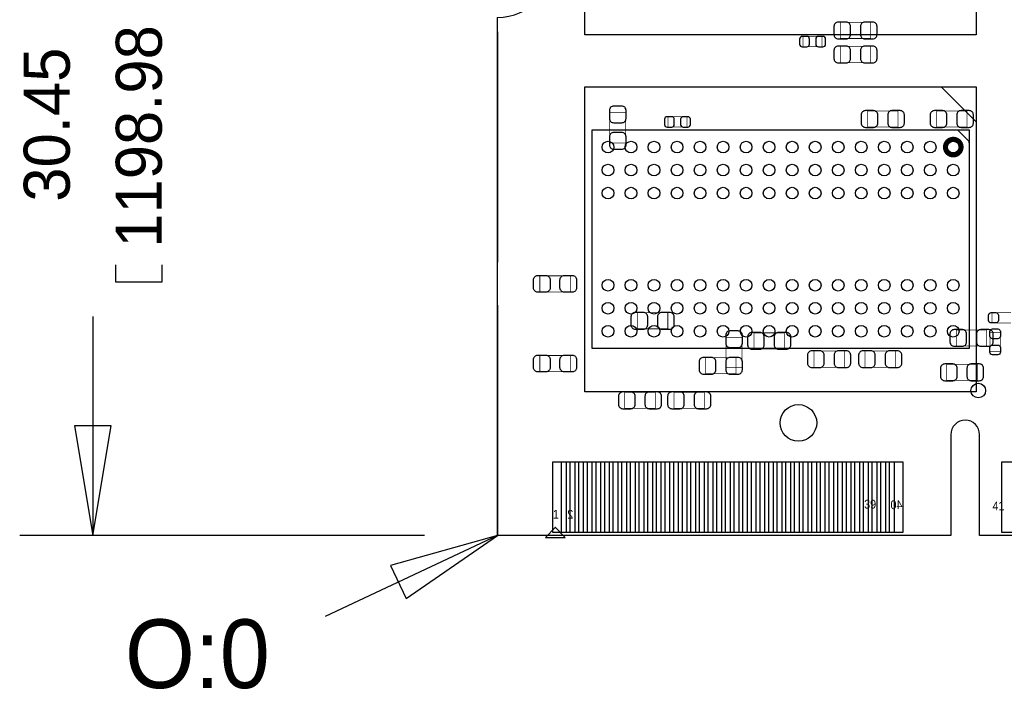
# Model space of a CAD drawing. Extents: x -31 to 84, y -5 to 52.
# Tile 1 of 14: x -17 to 18, y -5 to 18. Entities that reach past the tile are written whole.
import ezdxf

# ---------------------------------------------------------------- set-up
doc = ezdxf.new("R2010")
doc.units = 0
for name, color, linetype in [('BG_DIMENSION', 4, 'CONTINUOUS'), ('BG_OUTLINE', 231, 'CONTINUOUS'), ('PG_ASSEMBLY_BOTTOM', 253, 'CONTINUOUS'), ('PG_ASSEMBLY_TOP', 7, 'CONTINUOUS'), ('PIN_BOTTOM', 253, 'CONTINUOUS'), ('PIN_TOP', 7, 'CONTINUOUS')]:
    doc.layers.add(name, color=color, linetype=linetype)

msp = doc.modelspace()

# ---------------------------------------------------------------- linework, layer by layer
at = {"layer": 'BG_DIMENSION'}
for points in [[(-11.6713, 9.398), (-11.6713, 8.8011), (-13.2715, 8.8011), (-13.2715, 9.398)], [(-14.0716, 7.60095), (-14.0716, 0)], [(-14.7066, 3.81), (-14.0716, 0), (-13.4366, 3.81), (-14.7066, 3.81)], [(-2.54, 0), (-16.6116, 0)], [(0, 0), (-5.9944, -2.8194)], [(-3.17754, -2.196084), (0, 0), (-3.718052, -1.046988), (-3.17754, -2.196084)]]:
    msp.add_lwpolyline(points, dxfattribs=at)
at = {"layer": 'BG_OUTLINE'}
msp.add_lwpolyline([(67.59956, 21.99894, 0.414214), (65.60058, 19.99996, 0.414214), (67.59956, 18.00098), (67.59956, 0), (16.74876, 0), (16.74876, 3.50012, 0.414214), (16.25092, 4.0005, 0.414214), (15.75054, 3.50012), (15.75054, 0), (0, 0), (0, 18.00098, 0.414214), (1.99898, 19.99996, 0.414214), (0, 21.99894), (-0.000508, 32.994092), (67.59956, 32.994092)], format="xyb", close=True, dxfattribs=at)
for points in [[(0, 17.49298), (0, 16.492982)], [(0, 17.49298), (0, 9.492996)], [(0, 10.492994), (0, 9.492996)], [(0, 7.999984), (0, 6.999986)], [(0, 7.999984), (0, 0)], [(0, 0.999998), (0, 0)]]:
    msp.add_lwpolyline(points, dxfattribs=at)
at = {"layer": 'PG_ASSEMBLY_BOTTOM', "const_width": 0.024892}
for points in [[(12.968478, 17.827244), (11.908282, 17.827244)], [(11.908282, 17.827244), (11.908282, 17.267428)], [(12.968478, 17.267428), (12.968478, 17.827244)], [(11.277346, 17.338802), (10.617454, 17.338802)], [(10.617454, 17.338802), (10.617454, 16.97863)], [(11.277346, 16.97863), (11.277346, 17.338802)], [(11.908282, 17.267428), (12.968478, 17.267428)], [(10.617454, 16.97863), (11.277346, 16.97863)], [(12.968478, 16.991584), (11.908282, 16.991584)], [(11.908282, 16.991584), (11.908282, 16.431768)], [(12.968478, 16.431768), (12.968478, 16.991584)], [(11.908282, 16.431768), (12.968478, 16.431768)], [(13.916914, 14.749272), (12.856718, 14.749272)], [(12.856718, 14.749272), (12.856718, 14.189456)], [(13.916914, 14.189456), (13.916914, 14.749272)], [(16.316198, 14.749272), (15.256002, 14.749272)], [(15.256002, 14.749272), (15.256002, 14.189456)], [(16.316198, 14.189456), (16.316198, 14.749272)], [(4.453128, 14.699234), (3.893312, 14.699234)], [(3.893312, 14.699234), (3.893312, 13.639038)], [(4.453128, 13.639038), (4.453128, 14.699234)], [(6.578854, 14.54785), (5.918962, 14.54785)], [(5.918962, 14.54785), (5.918962, 14.187678)], [(6.578854, 14.187678), (6.578854, 14.54785)], [(5.918962, 14.187678), (6.578854, 14.187678)], [(12.856718, 14.189456), (13.916914, 14.189456)], [(15.256002, 14.189456), (16.316198, 14.189456)], [(3.893312, 13.639038), (4.453128, 13.639038)], [(5.914898, 7.735824), (4.854702, 7.735824)], [(4.854702, 7.735824), (4.854702, 7.176008)], [(5.914898, 7.176008), (5.914898, 7.735824)], [(4.854702, 7.176008), (5.914898, 7.176008)], [(7.936992, 5.823712), (8.496808, 5.823712), (8.496808, 6.883908), (7.936992, 6.883908), (7.936992, 5.823712)], [(9.968992, 7.037324), (8.908796, 7.037324)], [(8.908796, 7.037324), (8.908796, 6.477508)], [(9.968992, 6.477508), (9.968992, 7.037324)], [(17.001998, 7.138924), (15.941802, 7.138924)], [(15.941802, 7.138924), (15.941802, 6.579108)], [(17.001998, 6.579108), (17.001998, 7.138924)], [(15.941802, 6.579108), (17.001998, 6.579108)], [(8.287004, 5.613908), (8.287004, 6.173724), (7.226808, 6.173724), (7.226808, 5.613908), (8.287004, 5.613908)], [(8.908796, 6.477508), (9.968992, 6.477508)], [(12.051792, 6.402324), (10.991596, 6.402324)], [(10.991596, 6.402324), (10.991596, 5.842508)], [(12.051792, 5.842508), (12.051792, 6.402324)], [(13.826998, 5.842508), (13.826998, 6.402324), (12.766802, 6.402324), (12.766802, 5.842508), (13.826998, 5.842508)], [(10.991596, 5.842508), (12.051792, 5.842508)], [(16.671798, 5.945124), (15.611602, 5.945124)], [(15.611602, 5.945124), (15.611602, 5.385308)], [(16.671798, 5.385308), (16.671798, 5.945124)], [(15.611602, 5.385308), (16.671798, 5.385308)], [(5.48005, 4.971288), (4.419854, 4.971288)], [(4.419854, 4.971288), (4.419854, 4.411472)], [(5.48005, 4.411472), (5.48005, 4.971288)], [(7.187946, 4.971288), (6.12775, 4.971288)], [(6.12775, 4.971288), (6.12775, 4.411472)], [(7.187946, 4.411472), (7.187946, 4.971288)], [(4.419854, 4.411472), (5.48005, 4.411472)], [(6.12775, 4.411472), (7.187946, 4.411472)]]:
    msp.add_lwpolyline(points, dxfattribs=at)
at = {"layer": 'PG_ASSEMBLY_TOP'}
for points in [[(3.03657, 17.392904), (3.03657, 27.992832), (16.636492, 27.992832), (16.636492, 17.392904), (3.03657, 17.392904)], [(3.03657, 4.992116), (3.03657, 15.592044), (16.636492, 15.592044), (16.636492, 4.992116), (3.03657, 4.992116)], [(16.636492, 14.37259), (15.418562, 15.59052), (15.418562, 15.592044)], [(3.28676, 14.092428), (16.38681, 14.092428), (16.38681, 6.492494), (3.28676, 6.492494), (3.28676, 14.092428)], [(16.38681, 13.637006), (16.38681, 13.690092), (15.984474, 14.092428)]]:
    msp.add_lwpolyline(points, dxfattribs=at)
at = {"layer": 'PG_ASSEMBLY_TOP', "const_width": 0.1524}
msp.add_lwpolyline([(16.119348, 13.492226, 0.999933), (15.553944, 13.49248, 1.000067), (16.119348, 13.492226)], format="xyb", dxfattribs=at)
at = {"layer": 'PG_ASSEMBLY_TOP', "const_width": 0.024892}
for points in [[(1.466596, 8.458708), (1.466596, 9.018524), (2.526792, 9.018524), (2.526792, 8.458708), (1.466596, 8.458708)], [(17.183354, 7.74065), (17.843246, 7.74065)], [(17.183354, 7.380478), (17.183354, 7.74065)], [(17.843246, 7.380478), (17.183354, 7.380478)], [(17.112488, 6.392418), (17.112488, 7.05231)], [(17.112488, 7.05231), (17.47266, 7.05231)], [(17.47266, 7.05231), (17.47266, 6.392418)], [(1.466596, 5.690108), (1.466596, 6.249924)], [(1.466596, 6.249924), (2.526792, 6.249924)], [(2.526792, 6.249924), (2.526792, 5.690108)], [(17.47266, 6.392418), (17.112488, 6.392418)], [(2.526792, 5.690108), (1.466596, 5.690108)]]:
    msp.add_lwpolyline(points, dxfattribs=at)
at = {"layer": 'PG_ASSEMBLY_TOP'}
msp.add_lwpolyline([(1.659382, -0.070104), (2.3495, -0.070104), (2.009394, 0.270002), (1.999488, 0.270002)], close=True, dxfattribs=at)
at = {"layer": 'PIN_BOTTOM'}
for points in [[(11.838432, 17.257268), (12.11834, 17.257268, 0.414846), (12.268454, 17.407382), (12.268454, 17.68729, 0.414846), (12.11834, 17.837404), (11.838432, 17.837404, 0.414846), (11.688318, 17.68729), (11.688318, 17.407382, 0.414846)], [(13.038328, 17.837404), (12.75842, 17.837404, 0.414846), (12.608306, 17.68729), (12.608306, 17.407382, 0.414846), (12.75842, 17.257268), (13.038328, 17.257268, 0.414846), (13.188442, 17.407382), (13.188442, 17.68729, 0.414846)], [(10.587482, 16.97863), (10.747502, 16.97863, 0.413587), (10.837418, 17.0688), (10.837418, 17.248632, 0.413587), (10.747502, 17.338802), (10.587482, 17.338802, 0.413587), (10.497566, 17.248632), (10.497566, 17.0688, 0.413587)], [(11.307318, 17.338802), (11.147298, 17.338802, 0.413587), (11.057382, 17.248632), (11.057382, 17.0688, 0.413587), (11.147298, 16.97863), (11.307318, 16.97863, 0.413587), (11.397234, 17.0688), (11.397234, 17.248632, 0.413587)], [(11.838432, 16.421608), (12.11834, 16.421608, 0.414846), (12.268454, 16.571722), (12.268454, 16.85163, 0.414846), (12.11834, 17.001744), (11.838432, 17.001744, 0.414846), (11.688318, 16.85163), (11.688318, 16.571722, 0.414846)], [(13.038328, 17.001744), (12.75842, 17.001744, 0.414846), (12.608306, 16.85163), (12.608306, 16.571722, 0.414846), (12.75842, 16.421608), (13.038328, 16.421608, 0.414846), (13.188442, 16.571722), (13.188442, 16.85163, 0.414846)], [(3.883152, 14.769084), (3.883152, 14.489176, 0.414846), (4.033266, 14.339062), (4.313174, 14.339062, 0.414846), (4.463288, 14.489176), (4.463288, 14.769084, 0.414846), (4.313174, 14.919198), (4.033266, 14.919198, 0.414846)], [(12.786868, 14.179296), (13.066776, 14.179296, 0.414846), (13.21689, 14.32941), (13.21689, 14.609318, 0.414846), (13.066776, 14.759432), (12.786868, 14.759432, 0.414846), (12.636754, 14.609318), (12.636754, 14.32941, 0.414846)], [(13.986764, 14.759432), (13.706856, 14.759432, 0.414846), (13.556742, 14.609318), (13.556742, 14.32941, 0.414846), (13.706856, 14.179296), (13.986764, 14.179296, 0.414846), (14.136878, 14.32941), (14.136878, 14.609318, 0.414846)], [(15.186152, 14.179296), (15.46606, 14.179296, 0.414846), (15.616174, 14.32941), (15.616174, 14.609318, 0.414846), (15.46606, 14.759432), (15.186152, 14.759432, 0.414846), (15.036038, 14.609318), (15.036038, 14.32941, 0.414846)], [(16.386048, 14.759432), (16.10614, 14.759432, 0.414846), (15.956026, 14.609318), (15.956026, 14.32941, 0.414846), (16.10614, 14.179296), (16.386048, 14.179296, 0.414846), (16.536162, 14.32941), (16.536162, 14.609318, 0.414846)], [(5.88899, 14.187678), (6.04901, 14.187678, 0.413587), (6.138926, 14.277848), (6.138926, 14.45768, 0.413587), (6.04901, 14.54785), (5.88899, 14.54785, 0.413587), (5.799074, 14.45768), (5.799074, 14.277848, 0.413587)], [(6.608826, 14.54785), (6.448806, 14.54785, 0.413587), (6.35889, 14.45768), (6.35889, 14.277848, 0.413587), (6.448806, 14.187678), (6.608826, 14.187678, 0.413587), (6.698742, 14.277848), (6.698742, 14.45768, 0.413587)], [(4.463288, 13.569188), (4.463288, 13.849096, 0.414846), (4.313174, 13.99921), (4.033266, 13.99921, 0.414846), (3.883152, 13.849096), (3.883152, 13.569188, 0.414846), (4.033266, 13.419074), (4.313174, 13.419074, 0.414846)], [(4.784852, 7.165848), (5.06476, 7.165848, 0.414846), (5.214874, 7.315962), (5.214874, 7.59587, 0.414846), (5.06476, 7.745984), (4.784852, 7.745984, 0.414846), (4.634738, 7.59587), (4.634738, 7.315962, 0.414846)], [(5.984748, 7.745984), (5.70484, 7.745984, 0.414846), (5.554726, 7.59587), (5.554726, 7.315962, 0.414846), (5.70484, 7.165848), (5.984748, 7.165848, 0.414846), (6.134862, 7.315962), (6.134862, 7.59587, 0.414846)], [(7.926832, 6.953758), (7.926832, 6.67385, 0.414846), (8.076946, 6.523736), (8.356854, 6.523736, 0.414846), (8.506968, 6.67385), (8.506968, 6.953758, 0.414846), (8.356854, 7.103872), (8.076946, 7.103872, 0.414846)], [(8.838946, 6.467348), (9.118854, 6.467348, 0.414846), (9.268968, 6.617462), (9.268968, 6.89737, 0.414846), (9.118854, 7.047484), (8.838946, 7.047484, 0.414846), (8.688832, 6.89737), (8.688832, 6.617462, 0.414846)], [(10.038842, 7.047484), (9.758934, 7.047484, 0.414846), (9.60882, 6.89737), (9.60882, 6.617462, 0.414846), (9.758934, 6.467348), (10.038842, 6.467348, 0.414846), (10.188956, 6.617462), (10.188956, 6.89737, 0.414846)], [(15.871952, 6.568948), (16.15186, 6.568948, 0.414846), (16.301974, 6.719062), (16.301974, 6.99897, 0.414846), (16.15186, 7.149084), (15.871952, 7.149084, 0.414846), (15.721838, 6.99897), (15.721838, 6.719062, 0.414846)], [(17.071848, 7.149084), (16.79194, 7.149084, 0.414846), (16.641826, 6.99897), (16.641826, 6.719062, 0.414846), (16.79194, 6.568948), (17.071848, 6.568948, 0.414846), (17.221962, 6.719062), (17.221962, 6.99897, 0.414846)], [(7.156958, 5.603748), (7.436866, 5.603748, 0.414846), (7.58698, 5.753862), (7.58698, 6.03377, 0.414846), (7.436866, 6.183884), (7.156958, 6.183884, 0.414846), (7.006844, 6.03377), (7.006844, 5.753862, 0.414846)], [(8.356854, 6.183884), (8.076946, 6.183884, 0.414846), (7.926832, 6.03377), (7.926832, 5.753862, 0.414846), (8.076946, 5.603748), (8.356854, 5.603748, 0.414846), (8.506968, 5.753862), (8.506968, 6.03377, 0.414846)], [(8.506968, 5.753862), (8.506968, 6.03377, 0.414846), (8.356854, 6.183884), (8.076946, 6.183884, 0.414846), (7.926832, 6.03377), (7.926832, 5.753862, 0.414846), (8.076946, 5.603748), (8.356854, 5.603748, 0.414846)], [(10.921746, 5.832348), (11.201654, 5.832348, 0.414846), (11.351768, 5.982462), (11.351768, 6.26237, 0.414846), (11.201654, 6.412484), (10.921746, 6.412484, 0.414846), (10.771632, 6.26237), (10.771632, 5.982462, 0.414846)], [(12.121642, 6.412484), (11.841734, 6.412484, 0.414846), (11.69162, 6.26237), (11.69162, 5.982462, 0.414846), (11.841734, 5.832348), (12.121642, 5.832348, 0.414846), (12.271756, 5.982462), (12.271756, 6.26237, 0.414846)], [(12.696952, 5.832348), (12.97686, 5.832348, 0.414846), (13.126974, 5.982462), (13.126974, 6.26237, 0.414846), (12.97686, 6.412484), (12.696952, 6.412484, 0.414846), (12.546838, 6.26237), (12.546838, 5.982462, 0.414846)], [(13.896848, 6.412484), (13.61694, 6.412484, 0.414846), (13.466826, 6.26237), (13.466826, 5.982462, 0.414846), (13.61694, 5.832348), (13.896848, 5.832348, 0.414846), (14.046962, 5.982462), (14.046962, 6.26237, 0.414846)], [(15.541752, 5.375148), (15.82166, 5.375148, 0.414846), (15.971774, 5.525262), (15.971774, 5.80517, 0.414846), (15.82166, 5.955284), (15.541752, 5.955284, 0.414846), (15.391638, 5.80517), (15.391638, 5.525262, 0.414846)], [(16.741648, 5.955284), (16.46174, 5.955284, 0.414846), (16.311626, 5.80517), (16.311626, 5.525262, 0.414846), (16.46174, 5.375148), (16.741648, 5.375148, 0.414846), (16.891762, 5.525262), (16.891762, 5.80517, 0.414846)], [(4.350004, 4.401312), (4.629912, 4.401312, 0.414846), (4.780026, 4.551426), (4.780026, 4.831334, 0.414846), (4.629912, 4.981448), (4.350004, 4.981448, 0.414846), (4.19989, 4.831334), (4.19989, 4.551426, 0.414846)], [(5.5499, 4.981448), (5.269992, 4.981448, 0.414846), (5.119878, 4.831334), (5.119878, 4.551426, 0.414846), (5.269992, 4.401312), (5.5499, 4.401312, 0.414846), (5.700014, 4.551426), (5.700014, 4.831334, 0.414846)], [(6.0579, 4.401312), (6.337808, 4.401312, 0.414846), (6.487922, 4.551426), (6.487922, 4.831334, 0.414846), (6.337808, 4.981448), (6.0579, 4.981448, 0.414846), (5.907786, 4.831334), (5.907786, 4.551426, 0.414846)], [(7.257796, 4.981448), (6.977888, 4.981448, 0.414846), (6.827774, 4.831334), (6.827774, 4.551426, 0.414846), (6.977888, 4.401312), (7.257796, 4.401312, 0.414846), (7.40791, 4.551426), (7.40791, 4.831334, 0.414846)]]:
    msp.add_lwpolyline(points, format="xyb", close=True, dxfattribs=at)
for points in [[(2.220976, 0.100076), (2.220976, 2.549906), (2.678176, 2.549906), (2.678176, 0.100076)], [(2.820924, 0.100076), (2.820924, 2.549906), (3.278124, 2.549906), (3.278124, 0.100076)], [(3.420872, 0.100076), (3.420872, 2.549906), (3.878072, 2.549906), (3.878072, 0.100076)], [(4.02082, 0.100076), (4.02082, 2.549906), (4.47802, 2.549906), (4.47802, 0.100076)], [(4.620768, 0.100076), (4.620768, 2.549906), (5.077968, 2.549906), (5.077968, 0.100076)], [(5.22097, 0.100076), (5.22097, 2.549906), (5.67817, 2.549906), (5.67817, 0.100076)], [(5.820918, 0.100076), (5.820918, 2.549906), (6.278118, 2.549906), (6.278118, 0.100076)], [(6.420866, 0.100076), (6.420866, 2.549906), (6.878066, 2.549906), (6.878066, 0.100076)], [(7.020814, 0.100076), (7.020814, 2.549906), (7.478014, 2.549906), (7.478014, 0.100076)], [(7.621016, 0.100076), (7.621016, 2.549906), (8.078216, 2.549906), (8.078216, 0.100076)], [(8.220964, 0.100076), (8.220964, 2.549906), (8.678164, 2.549906), (8.678164, 0.100076)], [(8.820912, 0.100076), (8.820912, 2.549906), (9.278112, 2.549906), (9.278112, 0.100076)], [(9.42086, 0.100076), (9.42086, 2.549906), (9.87806, 2.549906), (9.87806, 0.100076)], [(10.020808, 0.100076), (10.020808, 2.549906), (10.478008, 2.549906), (10.478008, 0.100076)], [(10.62101, 0.100076), (10.62101, 2.549906), (11.07821, 2.549906), (11.07821, 0.100076)], [(11.220958, 0.100076), (11.220958, 2.549906), (11.678158, 2.549906), (11.678158, 0.100076)], [(11.820906, 0.100076), (11.820906, 2.549906), (12.278106, 2.549906), (12.278106, 0.100076)], [(12.420854, 0.100076), (12.420854, 2.549906), (12.878054, 2.549906), (12.878054, 0.100076)], [(13.020802, 0.100076), (13.020802, 2.549906), (13.478002, 2.549906), (13.478002, 0.100076)], [(13.621004, 0.100076), (13.621004, 2.549906), (14.078204, 2.549906), (14.078204, 0.100076)]]:
    msp.add_lwpolyline(points, close=True, dxfattribs=at)
at = {"layer": 'PIN_TOP'}
for points in [[(1.396746, 9.028684), (1.676654, 9.028684, -0.414846), (1.826768, 8.87857), (1.826768, 8.598662, -0.414846), (1.676654, 8.448548), (1.396746, 8.448548, -0.414846), (1.246632, 8.598662), (1.246632, 8.87857, -0.414846)], [(2.596642, 8.448548), (2.316734, 8.448548, -0.414846), (2.16662, 8.598662), (2.16662, 8.87857, -0.414846), (2.316734, 9.028684), (2.596642, 9.028684, -0.414846), (2.746756, 8.87857), (2.746756, 8.598662, -0.414846)], [(17.153382, 7.74065), (17.313402, 7.74065, -0.413587), (17.403318, 7.65048), (17.403318, 7.470648, -0.413587), (17.313402, 7.380478), (17.153382, 7.380478, -0.413587), (17.063466, 7.470648), (17.063466, 7.65048, -0.413587)], [(17.47266, 7.082282), (17.47266, 6.922262, -0.413587), (17.38249, 6.832346), (17.202658, 6.832346, -0.413587), (17.112488, 6.922262), (17.112488, 7.082282, -0.413587), (17.202658, 7.172198), (17.38249, 7.172198, -0.413587)], [(17.112488, 6.362446), (17.112488, 6.522466, -0.413587), (17.202658, 6.612382), (17.38249, 6.612382, -0.413587), (17.47266, 6.522466), (17.47266, 6.362446, -0.413587), (17.38249, 6.27253), (17.202658, 6.27253, -0.413587)], [(1.396746, 6.260084), (1.676654, 6.260084, -0.414846), (1.826768, 6.10997), (1.826768, 5.830062, -0.414846), (1.676654, 5.679948), (1.396746, 5.679948, -0.414846), (1.246632, 5.830062), (1.246632, 6.10997, -0.414846)], [(2.596642, 5.679948), (2.316734, 5.679948, -0.414846), (2.16662, 5.830062), (2.16662, 6.10997, -0.414846), (2.316734, 6.260084), (2.596642, 6.260084, -0.414846), (2.746756, 6.10997), (2.746756, 5.830062, -0.414846)]]:
    msp.add_lwpolyline(points, format="xyb", close=True, dxfattribs=at)
for points in [[(1.921002, 0.100076), (1.921002, 2.549906), (2.378202, 2.549906), (2.378202, 0.100076)], [(2.52095, 0.100076), (2.52095, 2.549906), (2.97815, 2.549906), (2.97815, 0.100076)], [(3.120898, 0.100076), (3.120898, 2.549906), (3.578098, 2.549906), (3.578098, 0.100076)], [(3.720846, 0.100076), (3.720846, 2.549906), (4.178046, 2.549906), (4.178046, 0.100076)], [(4.320794, 0.100076), (4.320794, 2.549906), (4.777994, 2.549906), (4.777994, 0.100076)], [(4.920996, 0.100076), (4.920996, 2.549906), (5.378196, 2.549906), (5.378196, 0.100076)], [(5.520944, 0.100076), (5.520944, 2.549906), (5.978144, 2.549906), (5.978144, 0.100076)], [(6.120892, 0.100076), (6.120892, 2.549906), (6.578092, 2.549906), (6.578092, 0.100076)], [(6.72084, 0.100076), (6.72084, 2.549906), (7.17804, 2.549906), (7.17804, 0.100076)], [(7.320788, 0.100076), (7.320788, 2.549906), (7.777988, 2.549906), (7.777988, 0.100076)], [(7.92099, 0.100076), (7.92099, 2.549906), (8.37819, 2.549906), (8.37819, 0.100076)], [(8.520938, 0.100076), (8.520938, 2.549906), (8.978138, 2.549906), (8.978138, 0.100076)], [(9.120886, 0.100076), (9.120886, 2.549906), (9.578086, 2.549906), (9.578086, 0.100076)], [(9.720834, 0.100076), (9.720834, 2.549906), (10.178034, 2.549906), (10.178034, 0.100076)], [(10.320782, 0.100076), (10.320782, 2.549906), (10.777982, 2.549906), (10.777982, 0.100076)], [(10.920984, 0.100076), (10.920984, 2.549906), (11.378184, 2.549906), (11.378184, 0.100076)], [(11.520932, 0.100076), (11.520932, 2.549906), (11.978132, 2.549906), (11.978132, 0.100076)], [(12.12088, 0.100076), (12.12088, 2.549906), (12.57808, 2.549906), (12.57808, 0.100076)], [(12.720828, 0.100076), (12.720828, 2.549906), (13.178028, 2.549906), (13.178028, 0.100076)], [(13.320776, 0.100076), (13.320776, 2.549906), (13.777976, 2.549906), (13.777976, 0.100076)], [(17.52092, 0.100076), (17.52092, 2.549906), (17.97812, 2.549906), (17.97812, 0.100076)]]:
    msp.add_lwpolyline(points, close=True, dxfattribs=at)
for centre, radius in [((3.83667, 13.492226), 0.2032), ((4.63677, 13.492226), 0.2032), ((5.436616, 13.492226), 0.2032), ((6.236716, 13.492226), 0.2032), ((7.036562, 13.492226), 0.2032), ((7.836662, 13.492226), 0.2032), ((8.636762, 13.492226), 0.2032), ((9.436608, 13.492226), 0.2032), ((10.236708, 13.492226), 0.2032), ((11.036554, 13.492226), 0.2032), ((11.836654, 13.492226), 0.2032), ((12.636754, 13.492226), 0.2032), ((13.4366, 13.492226), 0.2032), ((14.2367, 13.492226), 0.2032), ((15.036546, 13.492226), 0.2032), ((15.836646, 13.492226), 0.2032), ((3.83667, 12.69238), 0.2032), ((4.63677, 12.69238), 0.2032), ((5.436616, 12.69238), 0.2032), ((6.236716, 12.69238), 0.2032), ((7.036562, 12.69238), 0.2032), ((7.836662, 12.69238), 0.2032), ((8.636762, 12.69238), 0.2032), ((9.436608, 12.69238), 0.2032), ((10.236708, 12.69238), 0.2032), ((11.036554, 12.69238), 0.2032), ((11.836654, 12.69238), 0.2032), ((12.636754, 12.69238), 0.2032), ((13.4366, 12.69238), 0.2032), ((14.2367, 12.69238), 0.2032), ((15.036546, 12.69238), 0.2032), ((15.836646, 12.69238), 0.2032), ((3.83667, 11.89228), 0.2032), ((4.63677, 11.89228), 0.2032), ((5.436616, 11.89228), 0.2032), ((6.236716, 11.89228), 0.2032), ((7.036562, 11.89228), 0.2032), ((7.836662, 11.89228), 0.2032), ((8.636762, 11.89228), 0.2032), ((9.436608, 11.89228), 0.2032), ((10.236708, 11.89228), 0.2032), ((11.036554, 11.89228), 0.2032), ((11.836654, 11.89228), 0.2032), ((12.636754, 11.89228), 0.2032), ((13.4366, 11.89228), 0.2032), ((14.2367, 11.89228), 0.2032), ((15.036546, 11.89228), 0.2032), ((15.836646, 11.89228), 0.2032), ((3.83667, 8.692388), 0.2032), ((4.63677, 8.692388), 0.2032), ((5.436616, 8.692388), 0.2032), ((6.236716, 8.692388), 0.2032), ((7.036562, 8.692388), 0.2032), ((7.836662, 8.692388), 0.2032), ((8.636762, 8.692388), 0.2032), ((9.436608, 8.692388), 0.2032), ((10.236708, 8.692388), 0.2032), ((11.036554, 8.692388), 0.2032), ((11.836654, 8.692388), 0.2032), ((12.636754, 8.692388), 0.2032), ((13.4366, 8.692388), 0.2032), ((14.2367, 8.692388), 0.2032), ((15.036546, 8.692388), 0.2032), ((15.836646, 8.692388), 0.2032), ((3.83667, 7.892288), 0.2032), ((4.63677, 7.892288), 0.2032), ((5.436616, 7.892288), 0.2032), ((6.236716, 7.892288), 0.2032), ((7.036562, 7.892288), 0.2032), ((7.836662, 7.892288), 0.2032), ((8.636762, 7.892288), 0.2032), ((9.436608, 7.892288), 0.2032), ((10.236708, 7.892288), 0.2032), ((11.036554, 7.892288), 0.2032), ((11.836654, 7.892288), 0.2032), ((12.636754, 7.892288), 0.2032), ((13.4366, 7.892288), 0.2032), ((14.2367, 7.892288), 0.2032), ((15.036546, 7.892288), 0.2032), ((15.836646, 7.892288), 0.2032), ((3.83667, 7.092442), 0.2032), ((4.63677, 7.092442), 0.2032), ((5.436616, 7.092442), 0.2032), ((6.236716, 7.092442), 0.2032), ((7.036562, 7.092442), 0.2032), ((7.836662, 7.092442), 0.2032), ((8.636762, 7.092442), 0.2032), ((9.436608, 7.092442), 0.2032), ((10.236708, 7.092442), 0.2032), ((11.036554, 7.092442), 0.2032), ((11.836654, 7.092442), 0.2032), ((12.636754, 7.092442), 0.2032), ((13.4366, 7.092442), 0.2032), ((14.2367, 7.092442), 0.2032), ((15.036546, 7.092442), 0.2032), ((15.836646, 7.092442), 0.2032), ((16.705834, 5.03174), 0.254), ((10.455148, 3.908044), 0.635)]:
    msp.add_circle(centre, radius, dxfattribs=at)

# ---------------------------------------------------------------- texts
at = {"layer": 'BG_DIMENSION'}
for s, p in [('1198.98', (-11.6713, 9.9949)), ('30.45', (-14.8717, 11.5951))]:
    msp.add_text(s, height=1.6002, rotation=90, dxfattribs=at).set_placement(p)
at = {"layer": 'BG_DIMENSION', "width": 0.978723}
msp.add_text('O:0', height=2.3876, dxfattribs=at).set_placement((-12.954, -5.3086))
at = {"layer": 'PG_ASSEMBLY_BOTTOM', "text_generation_flag": 2, "width": 0.916667}
for s, p in [('40', (14.069568, 0.910082)), ('2', (2.629408, 0.579882))]:
    msp.add_text(s, height=0.3048, dxfattribs=at).set_placement(p)
at = {"layer": 'PG_ASSEMBLY_TOP', "width": 0.916667}
for s, p in [('39', (12.73937, 0.929894)), ('41', (17.19961, 0.86995)), ('1', (1.919478, 0.579882))]:
    msp.add_text(s, height=0.3048, dxfattribs=at).set_placement(p)

doc.saveas('drawing.dxf')
